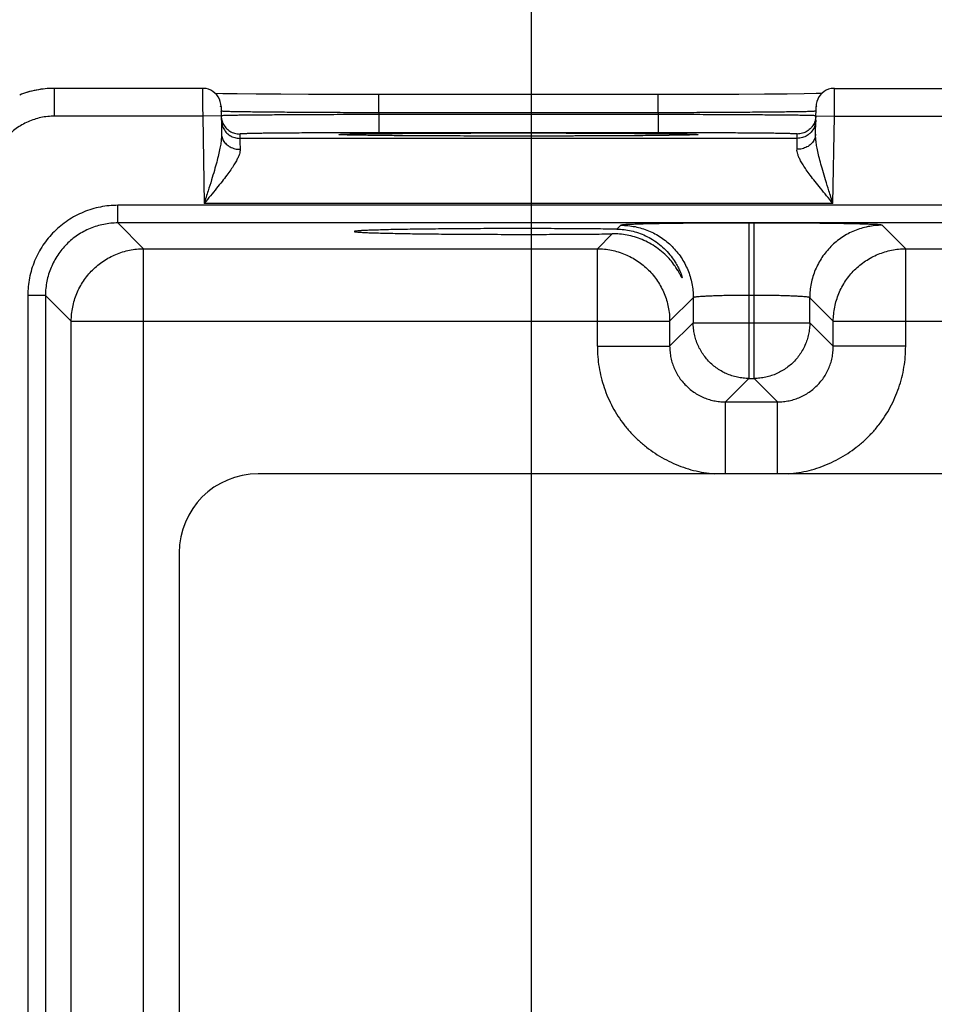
# Model space of a CAD drawing. Header units: inches. Extents: x 0 to 34, y 0 to 22.
# Tile 64 of 83: x 21 to 22, y 16.5 to 17.6. Entities that reach past the tile are written whole.
import ezdxf

# ---------------------------------------------------------------- set-up
doc = ezdxf.new("R2010")
doc.units = ezdxf.units.IN
doc.header["$LTSCALE"] = 1.87
doc.header["$MEASUREMENT"] = 0
doc.layers.get('0').update_dxf_attribs({"linetype": 'CONTINUOUS'})
doc.layers.add('DIMENSIONS', color=7, linetype='CONTINUOUS')
doc.styles.get("Standard").update_dxf_attribs({"font": 'txt', "width": 0.8})
doc.dimstyles.new('DIMSTYLE_1', dxfattribs={"dimtxt": 0.125, "dimasz": 0.18, "dimexe": 0.18, "dimexo": 0.0625, "dimgap": 0.09, "dimtad": 0, "dimtih": 1, "dimtoh": 1, "dimdec": 3, "dimzin": 4, "dimdsep": 46, "dimtxsty": 'STANDARD', "dimblk": '_FILLED', "dimblk1": '_FILLED', "dimblk2": '_FILLED', "dimcen": 0.09, "dimadec": 0, "dimazin": 0, "dimtp": 0.01, "dimtm": 0.01, "dimtfac": 1, "dimtdec": 3, "dimtofl": 0, "dimtmove": 0, "dimatfit": 3, "dimldrblk": '_FILLED', "dimfxl": 1, "dimtolj": 1, "dimtzin": 4, "dimarcsym": 0})

# ---------------------------------------------------------------- blocks, each defined once
blk = doc.blocks.new('_FILLED')
at = {"color": 0, "linetype": 'BYBLOCK'}
blk.add_solid([(0, 0), (-1, 0.1736), (-1, -0.1736)], dxfattribs=at)
blk = doc.blocks.new('*D5')
at = {"layer": 'DIMENSIONS', "color": 2, "linetype": 'CONTINUOUS'}
for p, q in [((21.5825, 16.2534), (21.5825, 19.6002)), ((28.0825, 16.2534), (28.0825, 19.6002)), ((21.5825, 19.4752), (24.9569, 19.4752)), ((28.0825, 19.4752), (26.4069, 19.4752))]:
    blk.add_line(p, q, dxfattribs=at)
at = {"layer": 'DIMENSIONS', "color": 2, "linetype": 'CONTINUOUS', "xscale": 0.18, "yscale": 0.18, "zscale": 0.18, "rotation": 180}
blk.add_blockref('_FILLED', (21.5825, 19.4752), dxfattribs=at)
at = {"layer": 'DIMENSIONS', "color": 2, "linetype": 'CONTINUOUS', "xscale": 0.18, "yscale": 0.18, "zscale": 0.18}
blk.add_blockref('_FILLED', (28.0825, 19.4752), dxfattribs=at)
at = {"layer": 'DIMENSIONS', "color": 2, "linetype": 'CONTINUOUS', "width": 0.8}
for s, p in [('6.500', (25.0194, 19.4127)), ('[', (25.6444, 19.4127)), ('165.1', (25.7444, 19.4127)), (']', (26.2444, 19.4127))]:
    blk.add_text(s, height=0.125, dxfattribs=at).set_placement(p)

msp = doc.modelspace()

# ---------------------------------------------------------------- linework, layer by layer
at = {"color": 7, "linetype": 'CONTINUOUS'}
for p, q in [((21.0685, 17.469), (21.0685, 17.499)), ((21.228, 17.499), (21.0685, 17.499)), ((21.2652, 17.493), (21.25, 17.4932)), ((21.2857, 17.4928), (21.2652, 17.493)), ((21.3123, 17.4926), (21.2857, 17.4928)), ((21.3421, 17.4925), (21.3123, 17.4926)), ((21.3779, 17.4924), (21.3421, 17.4925)), ((21.8057, 17.4925), (21.7711, 17.4924)), ((21.8334, 17.4927), (21.8057, 17.4925)), ((21.8579, 17.4929), (21.8334, 17.4927)), ((21.8763, 17.4931), (21.8579, 17.4929)), ((21.889, 17.4933), (21.8763, 17.4931)), ((21.8951, 17.4934), (21.889, 17.4933)), ((21.909, 17.499), (22.158, 17.499)), ((21.4147, 17.4924), (21.3779, 17.4924)), ((21.7363, 17.4924), (21.4147, 17.4924)), ((21.4181, 17.4727), (21.4181, 17.4924)), ((21.7189, 17.4727), (21.7189, 17.4924)), ((21.7711, 17.4924), (21.7363, 17.4924)), ((21.248, 17.4794), (21.2485, 17.4496)), ((21.4181, 17.4727), (21.4181, 17.4708)), ((21.7189, 17.4727), (21.4181, 17.4727)), ((21.7189, 17.4727), (21.7189, 17.4708)), ((21.8885, 17.4496), (21.889, 17.4794)), ((21.2282, 17.469), (21.0685, 17.469)), ((21.2482, 17.4694), (21.2282, 17.469)), ((21.2282, 17.469), (21.2298, 17.3751)), ((21.4181, 17.4708), (21.4181, 17.4511)), ((21.7189, 17.4708), (21.4181, 17.4708)), ((21.7189, 17.4708), (21.7189, 17.4511)), ((21.8888, 17.4694), (21.9088, 17.469)), ((21.9072, 17.3751), (21.9088, 17.469)), ((21.9088, 17.469), (22.1582, 17.469)), ((21.7189, 17.4511), (21.4181, 17.4511)), ((21.2682, 17.4498), (21.2682, 17.4451)), ((21.8687, 17.4451), (21.2682, 17.4451)), ((21.3796, 17.4489), (21.3787, 17.449)), ((21.3808, 17.4489), (21.3796, 17.4489)), ((21.383, 17.4488), (21.3808, 17.4489)), ((21.3859, 17.4487), (21.383, 17.4488)), ((21.3907, 17.4486), (21.3859, 17.4487)), ((21.3984, 17.4485), (21.3907, 17.4486)), ((21.4128, 17.4483), (21.3984, 17.4485)), ((21.4322, 17.4481), (21.4128, 17.4483)), ((21.4575, 17.4479), (21.4322, 17.4481)), ((21.489, 17.4477), (21.4575, 17.4479)), ((21.521, 17.4476), (21.489, 17.4477)), ((21.5572, 17.4476), (21.521, 17.4476)), ((21.5967, 17.4476), (21.5572, 17.4476)), ((21.629, 17.4477), (21.5967, 17.4476)), ((21.6616, 17.4478), (21.629, 17.4477)), ((21.6879, 17.448), (21.6616, 17.4478)), ((21.7113, 17.4481), (21.6879, 17.448)), ((21.7306, 17.4484), (21.7113, 17.4481)), ((21.7427, 17.4485), (21.7306, 17.4484)), ((21.7491, 17.4487), (21.7427, 17.4485)), ((21.7529, 17.4488), (21.7491, 17.4487)), ((21.7551, 17.4488), (21.7529, 17.4488)), ((21.7569, 17.4489), (21.7551, 17.4488)), ((21.7578, 17.4489), (21.7569, 17.4489)), ((21.7586, 17.449), (21.7578, 17.4489)), ((21.7592, 17.449), (21.7586, 17.449)), ((21.76, 17.4491), (21.76, 17.4491)), ((21.8687, 17.4451), (21.8688, 17.4498)), ((21.1368, 17.354), (21.1368, 17.373)), ((28.5272, 17.373), (21.1368, 17.373)), ((21.9072, 17.3751), (21.2298, 17.3751)), ((21.1646, 17.3262), (21.1368, 17.354)), ((28.5272, 17.354), (21.1368, 17.354)), ((21.6787, 17.3515), (21.6745, 17.3473)), ((21.8167, 17.3539), (21.8167, 17.1865)), ((21.8223, 17.3539), (21.8167, 17.3539)), ((21.8223, 17.1865), (21.8223, 17.3539)), ((21.9856, 17.3262), (21.9602, 17.3515)), ((21.6695, 17.3423), (21.6534, 17.3262)), ((21.1646, 14.2034), (21.1646, 17.3262)), ((21.1646, 17.3262), (21.6534, 17.3262)), ((21.6534, 17.2211), (21.6534, 17.3262)), ((21.9856, 17.2211), (21.9856, 17.3262)), ((21.9856, 17.3262), (22.5834, 17.3262)), ((21.0398, 17.276), (21.0398, 14.2536)), ((21.0588, 17.276), (21.0398, 17.276)), ((21.0588, 17.276), (21.0588, 14.2536)), ((21.0866, 17.2482), (21.0588, 17.276)), ((21.7567, 17.2735), (21.7313, 17.2482)), ((21.7567, 17.2735), (21.7567, 17.2465)), ((21.8223, 17.2759), (21.8167, 17.2759)), ((21.8823, 17.2465), (21.8823, 17.2735)), ((21.9076, 17.2482), (21.8823, 17.2735)), ((21.0866, 14.2814), (21.0866, 17.2482)), ((21.0866, 17.2482), (21.7313, 17.2482)), ((21.7313, 17.2482), (21.7313, 17.2211)), ((21.7567, 17.2465), (21.7313, 17.2211)), ((21.7567, 17.2465), (21.8823, 17.2465)), ((21.8823, 17.2465), (21.9076, 17.2211)), ((21.9076, 17.2211), (21.9076, 17.2482)), ((21.9076, 17.2482), (22.6613, 17.2482)), ((21.6534, 17.2211), (21.7313, 17.2211)), ((21.9856, 17.2211), (21.9076, 17.2211)), ((21.8167, 17.1865), (21.7913, 17.1612)), ((21.8167, 17.1865), (21.8223, 17.1865)), ((21.8223, 17.1865), (21.8476, 17.1612)), ((21.7913, 17.0837), (21.7913, 17.1612)), ((21.7913, 17.1612), (21.8476, 17.1612)), ((21.8476, 17.0837), (21.8476, 17.1612)), ((28.3619, 17.0837), (21.2879, 17.0837)), ((21.2029, 16.9987), (21.2029, 16.4207))]:
    msp.add_line(p, q, dxfattribs=at)
for points in [[(21.0685, 17.499), (21.0606, 17.4987), (21.0513, 17.4975), (21.0421, 17.4955), (21.0331, 17.4926), (21.0311, 17.4918)], [(21.248, 17.4794), (21.2478, 17.4821), (21.2472, 17.4848), (21.2462, 17.4873), (21.2449, 17.4897), (21.2433, 17.4919), (21.2414, 17.4939), (21.2393, 17.4956), (21.2369, 17.4969), (21.2344, 17.498), (21.2318, 17.4987), (21.2291, 17.499), (21.228, 17.499)], [(21.25, 17.4932), (21.2421, 17.4934), (21.2419, 17.4934)], [(21.909, 17.499), (21.9079, 17.499), (21.9052, 17.4987), (21.9026, 17.498), (21.9001, 17.4969), (21.8977, 17.4956), (21.8956, 17.4939), (21.8937, 17.4919), (21.8921, 17.4897), (21.8908, 17.4873), (21.8898, 17.4848), (21.8892, 17.4821), (21.889, 17.4794)], [(21.3787, 17.449), (21.378, 17.449), (21.3777, 17.449), (21.3775, 17.449), (21.3773, 17.449), (21.3771, 17.4491), (21.377, 17.4491), (21.377, 17.4491)], [(21.76, 17.4491), (21.7599, 17.4491), (21.7598, 17.449), (21.7596, 17.449), (21.7594, 17.449), (21.7592, 17.449)]]:
    msp.add_lwpolyline(points, dxfattribs=at)
msp.add_arc((21.2879, 16.9987), 0.085, 90, 180, dxfattribs=at)
for points, knots in [([(21.0685, 17.499), (21.0652, 17.499), (21.0586, 17.4987), (21.0489, 17.4973), (21.0397, 17.495), (21.0338, 17.4929), (21.0311, 17.4918)], [0, 0, 0, 0, 0.256224, 0.512467, 0.768704, 1, 1, 1, 1]), ([(21.228, 17.499), (21.228, 17.499), (21.228, 17.4984), (21.228, 17.4981), (21.228, 17.4966), (21.228, 17.495), (21.228, 17.4928), (21.228, 17.4902), (21.2281, 17.4873), (21.2281, 17.484), (21.2281, 17.4805), (21.2281, 17.4768), (21.2282, 17.473), (21.2282, 17.4704), (21.2282, 17.469)], [0, 0, 0, 0, 0.004828, 0.029459, 0.070845, 0.128326, 0.200943, 0.287428, 0.386269, 0.495742, 0.613959, 0.738862, 0.868284, 1, 1, 1, 1]), ([(21.9088, 17.469), (21.9088, 17.4703), (21.9088, 17.4729), (21.9088, 17.4768), (21.9089, 17.4805), (21.9089, 17.484), (21.9089, 17.4873), (21.9089, 17.4902), (21.9089, 17.4928), (21.9089, 17.495), (21.909, 17.4966), (21.909, 17.4981), (21.909, 17.4984), (21.909, 17.4991), (21.909, 17.4991)], [0, 0, 0, 0, 0.131125, 0.260012, 0.384509, 0.502484, 0.611862, 0.710675, 0.797182, 0.869869, 0.927485, 0.969026, 0.993774, 1, 1, 1, 1]), ([(21.4181, 17.4727), (21.4134, 17.4727), (21.4041, 17.4727), (21.3902, 17.4728), (21.3764, 17.4728), (21.363, 17.4729), (21.3499, 17.473), (21.3373, 17.473), (21.3253, 17.4731), (21.3139, 17.4732), (21.3032, 17.4733), (21.2933, 17.4734), (21.2843, 17.4735), (21.2761, 17.4736), (21.2689, 17.4737), (21.2628, 17.4738), (21.2576, 17.4739), (21.2537, 17.4741), (21.2506, 17.474), (21.2495, 17.4744), (21.2487, 17.4743)], [0, 0, 0, 0, 0.082913, 0.165256, 0.246457, 0.325959, 0.403217, 0.477696, 0.548892, 0.616326, 0.679548, 0.738136, 0.791697, 0.83987, 0.882324, 0.918767, 0.948944, 0.972643, 0.9897, 1, 1, 1, 1]), ([(21.8883, 17.4743), (21.8875, 17.4744), (21.8863, 17.474), (21.8832, 17.4741), (21.8793, 17.4739), (21.8742, 17.4738), (21.868, 17.4737), (21.8609, 17.4736), (21.8527, 17.4735), (21.8437, 17.4734), (21.8338, 17.4733), (21.8231, 17.4732), (21.8117, 17.4731), (21.7996, 17.473), (21.7871, 17.473), (21.774, 17.4729), (21.7606, 17.4728), (21.7468, 17.4728), (21.7329, 17.4727), (21.7236, 17.4727), (21.7189, 17.4727)], [0, 0, 0, 0, 0.010298, 0.027351, 0.051044, 0.081212, 0.117643, 0.160083, 0.20824, 0.261788, 0.320369, 0.383592, 0.451034, 0.522242, 0.596735, 0.674005, 0.75352, 0.834732, 0.917083, 1, 1, 1, 1]), ([(21.0685, 17.469), (21.066, 17.469), (21.0612, 17.4688), (21.0539, 17.4676), (21.0468, 17.4657), (21.04, 17.4631), (21.0334, 17.4598), (21.0272, 17.4558), (21.0215, 17.4511), (21.0163, 17.4459), (21.0117, 17.4402), (21.0077, 17.4341), (21.0044, 17.4275), (21.0017, 17.4207), (20.9998, 17.4136), (20.9987, 17.4063), (20.9984, 17.4015), (20.9984, 17.399)], [0, 0, 0, 0, 0.066207, 0.132853, 0.199684, 0.266468, 0.33319, 0.399947, 0.466714, 0.533467, 0.600229, 0.66698, 0.733695, 0.800454, 0.867236, 0.933831, 1, 1, 1, 1]), ([(21.4181, 17.4708), (21.4134, 17.4708), (21.4041, 17.4708), (21.3902, 17.4707), (21.3765, 17.4707), (21.363, 17.4706), (21.35, 17.4706), (21.3374, 17.4705), (21.3254, 17.4704), (21.314, 17.4704), (21.3033, 17.4703), (21.2934, 17.4702), (21.2843, 17.4701), (21.2762, 17.4701), (21.269, 17.47), (21.2629, 17.4699), (21.2577, 17.4698), (21.2538, 17.4697), (21.2507, 17.4698), (21.2494, 17.4694), (21.2482, 17.4697), (21.2482, 17.4695)], [0, 0, 0, 0, 0.082625, 0.164681, 0.245594, 0.32482, 0.40182, 0.476056, 0.547019, 0.614233, 0.677251, 0.735649, 0.789034, 0.837045, 0.879354, 0.915669, 0.945734, 0.969337, 0.986316, 0.996556, 1, 1, 1, 1]), ([(21.2482, 17.4695), (21.2482, 17.4685), (21.2483, 17.467), (21.2486, 17.4655), (21.2488, 17.4649)], [0, 0, 0, 0, 0.61298, 1, 1, 1, 1]), ([(21.2483, 17.4648), (21.2483, 17.4639), (21.2484, 17.462), (21.2491, 17.4592), (21.2501, 17.4566), (21.2515, 17.4541), (21.2532, 17.4519), (21.2552, 17.4499), (21.2575, 17.4482), (21.26, 17.4469), (21.2627, 17.4459), (21.2654, 17.4453), (21.2673, 17.4451), (21.2682, 17.4451)], [0, 0, 0, 0, 0.090907, 0.181815, 0.272723, 0.363631, 0.45454, 0.545449, 0.636358, 0.727268, 0.818179, 0.909089, 1, 1, 1, 1]), ([(21.2491, 17.4639), (21.2493, 17.463), (21.25, 17.4613), (21.2514, 17.4588), (21.2531, 17.4565), (21.2551, 17.4546), (21.2574, 17.4529), (21.2599, 17.4515), (21.2626, 17.4506), (21.2653, 17.45), (21.2672, 17.4498), (21.2682, 17.4498)], [0, 0, 0, 0, 0.111109, 0.222219, 0.333329, 0.444439, 0.555551, 0.666663, 0.777775, 0.888887, 1, 1, 1, 1]), ([(21.8888, 17.4695), (21.8888, 17.4697), (21.8876, 17.4694), (21.8863, 17.4698), (21.8831, 17.4697), (21.8793, 17.4698), (21.8741, 17.4699), (21.868, 17.47), (21.8608, 17.4701), (21.8527, 17.4701), (21.8436, 17.4702), (21.8337, 17.4703), (21.823, 17.4704), (21.8116, 17.4704), (21.7996, 17.4705), (21.787, 17.4706), (21.7739, 17.4706), (21.7605, 17.4707), (21.7468, 17.4707), (21.7329, 17.4708), (21.7235, 17.4708), (21.7189, 17.4708)], [0, 0, 0, 0, 0.003444, 0.013682, 0.030657, 0.054255, 0.084313, 0.120618, 0.162914, 0.210913, 0.264288, 0.32268, 0.385699, 0.45292, 0.523892, 0.598139, 0.675149, 0.754386, 0.835308, 0.917371, 1, 1, 1, 1]), ([(21.8887, 17.4648), (21.8887, 17.4639), (21.8885, 17.462), (21.8879, 17.4592), (21.8869, 17.4566), (21.8855, 17.4541), (21.8838, 17.4519), (21.8817, 17.4499), (21.8795, 17.4482), (21.877, 17.4469), (21.8743, 17.4459), (21.8715, 17.4453), (21.8697, 17.4451), (21.8687, 17.4451)], [0, 0, 0, 0, 0.090907, 0.181815, 0.272723, 0.363631, 0.45454, 0.545449, 0.636358, 0.727268, 0.818179, 0.909089, 1, 1, 1, 1]), ([(21.8879, 17.4639), (21.8876, 17.463), (21.887, 17.4613), (21.8856, 17.4588), (21.8838, 17.4565), (21.8818, 17.4546), (21.8795, 17.4529), (21.8771, 17.4515), (21.8744, 17.4506), (21.8716, 17.45), (21.8697, 17.4498), (21.8688, 17.4498)], [0, 0, 0, 0, 0.111109, 0.222219, 0.333329, 0.444439, 0.555551, 0.666663, 0.777775, 0.888887, 1, 1, 1, 1]), ([(21.8888, 17.4695), (21.8888, 17.4685), (21.8887, 17.467), (21.8883, 17.4655), (21.8882, 17.4649)], [0, 0, 0, 0, 0.61298, 1, 1, 1, 1]), ([(21.4181, 17.4511), (21.4138, 17.4511), (21.4051, 17.4511), (21.3922, 17.4511), (21.3795, 17.4511), (21.367, 17.4511), (21.3549, 17.451), (21.3434, 17.451), (21.3323, 17.4509), (21.322, 17.4508), (21.3124, 17.4508), (21.3035, 17.4507), (21.2956, 17.4506), (21.2886, 17.4505), (21.2825, 17.4504), (21.2775, 17.4503), (21.2737, 17.4501), (21.2706, 17.4502), (21.2694, 17.4498), (21.2682, 17.45), (21.2682, 17.4498)], [0, 0, 0, 0, 0.086634, 0.173029, 0.258306, 0.341622, 0.422278, 0.499727, 0.573388, 0.642666, 0.707037, 0.766016, 0.819166, 0.866072, 0.906364, 0.93974, 0.965975, 0.984838, 0.996174, 1, 1, 1, 1]), ([(21.3774, 17.4496), (21.3784, 17.4496), (21.3812, 17.4497), (21.3857, 17.4498), (21.3915, 17.45), (21.3985, 17.4501), (21.4067, 17.4502), (21.4159, 17.4503), (21.4263, 17.4504), (21.4376, 17.4505), (21.4497, 17.4506), (21.4627, 17.4507), (21.4765, 17.4508), (21.4908, 17.4508), (21.5057, 17.4509), (21.521, 17.4509), (21.5367, 17.451), (21.5525, 17.451), (21.5632, 17.451), (21.5685, 17.451)], [0, 0, 0, 0, 0.0172, 0.041101, 0.071547, 0.108326, 0.151194, 0.199853, 0.253979, 0.313202, 0.377121, 0.445304, 0.517288, 0.592581, 0.670675, 0.751022, 0.833085, 0.916319, 1, 1, 1, 1]), ([(21.5685, 17.451), (21.5738, 17.451), (21.5844, 17.451), (21.6003, 17.451), (21.616, 17.4509), (21.6313, 17.4509), (21.6462, 17.4508), (21.6605, 17.4508), (21.6742, 17.4507), (21.6872, 17.4506), (21.6994, 17.4505), (21.7107, 17.4504), (21.721, 17.4503), (21.7303, 17.4502), (21.7385, 17.4501), (21.7455, 17.45), (21.7513, 17.4498), (21.7558, 17.4497), (21.7586, 17.4496), (21.7596, 17.4496)], [0, 0, 0, 0, 0.08369, 0.166927, 0.24899, 0.329339, 0.407434, 0.482727, 0.554712, 0.622895, 0.686816, 0.746037, 0.800162, 0.848819, 0.891684, 0.92846, 0.958904, 0.982802, 1, 1, 1, 1]), ([(21.8688, 17.4498), (21.8688, 17.45), (21.8676, 17.4498), (21.8663, 17.4502), (21.8633, 17.4501), (21.8595, 17.4503), (21.8544, 17.4504), (21.8484, 17.4505), (21.8414, 17.4506), (21.8334, 17.4507), (21.8246, 17.4508), (21.815, 17.4508), (21.8046, 17.4509), (21.7936, 17.451), (21.782, 17.451), (21.77, 17.4511), (21.7575, 17.4511), (21.7447, 17.4511), (21.7318, 17.4511), (21.7232, 17.4511), (21.7189, 17.4511)], [0, 0, 0, 0, 0.003826, 0.01516, 0.03402, 0.060253, 0.093627, 0.133917, 0.180822, 0.23397, 0.292948, 0.357318, 0.426596, 0.500256, 0.577703, 0.658358, 0.741677, 0.82696, 0.913362, 1, 1, 1, 1]), ([(21.2485, 17.4496), (21.2485, 17.4482), (21.2484, 17.4451), (21.2478, 17.44), (21.2468, 17.4341), (21.2452, 17.4272), (21.2432, 17.4192), (21.2407, 17.4102), (21.2376, 17.3998), (21.2339, 17.388), (21.2312, 17.3796), (21.2298, 17.3751)], [0, 0, 0, 0, 0.055242, 0.121328, 0.199413, 0.290674, 0.396417, 0.518163, 0.657731, 0.817373, 1, 1, 1, 1]), ([(21.2485, 17.4496), (21.2485, 17.4488), (21.2487, 17.4473), (21.2493, 17.445), (21.2504, 17.4428), (21.2518, 17.4407), (21.2535, 17.4389), (21.2555, 17.4372), (21.2578, 17.4358), (21.2603, 17.4347), (21.2629, 17.4339), (21.2657, 17.4334), (21.2676, 17.4333), (21.2685, 17.4334)], [0, 0, 0, 0, 0.08253, 0.16578, 0.250397, 0.336892, 0.425596, 0.516652, 0.61001, 0.705446, 0.802591, 0.900963, 1, 1, 1, 1]), ([(21.2682, 17.4451), (21.2682, 17.445), (21.2683, 17.4445), (21.2683, 17.4435), (21.2683, 17.4418), (21.2684, 17.4395), (21.2684, 17.4366), (21.2685, 17.4345), (21.2685, 17.4334)], [0, 0, 0, 0, 0.032704, 0.120556, 0.262784, 0.458067, 0.704581, 1, 1, 1, 1]), ([(21.3754, 17.4491), (21.3751, 17.4492), (21.3744, 17.4493), (21.3751, 17.4494), (21.3754, 17.4494)], [0, 0, 0, 0, 0.499838, 1, 1, 1, 1]), ([(21.3936, 17.4486), (21.3928, 17.4486), (21.39, 17.4486), (21.3857, 17.4487), (21.3812, 17.4488), (21.3784, 17.449), (21.3774, 17.449)], [0, 0, 0, 0, 0.156003, 0.515171, 0.797103, 1, 1, 1, 1]), ([(21.5662, 17.4476), (21.5616, 17.4476), (21.5518, 17.4476), (21.5367, 17.4476), (21.521, 17.4476), (21.5057, 17.4477), (21.4908, 17.4477), (21.4765, 17.4478), (21.4627, 17.4479), (21.4497, 17.4479), (21.4376, 17.448), (21.4263, 17.4481), (21.4159, 17.4482), (21.4067, 17.4484), (21.3993, 17.4485), (21.3951, 17.4485), (21.3936, 17.4486)], [0, 0, 0, 0, 0.079444, 0.171591, 0.262438, 0.351387, 0.437841, 0.521194, 0.600884, 0.676365, 0.747128, 0.812688, 0.872607, 0.926472, 0.973926, 1, 1, 1, 1]), ([(21.7432, 17.4486), (21.7418, 17.4485), (21.7376, 17.4485), (21.7303, 17.4484), (21.721, 17.4482), (21.7107, 17.4481), (21.6994, 17.448), (21.6872, 17.4479), (21.6742, 17.4479), (21.6605, 17.4478), (21.6462, 17.4477), (21.6313, 17.4477), (21.6159, 17.4476), (21.6003, 17.4476), (21.5853, 17.4476), (21.5756, 17.4476), (21.5711, 17.4476)], [0, 0, 0, 0, 0.025296, 0.072883, 0.1269, 0.186985, 0.252727, 0.323684, 0.399374, 0.479282, 0.562864, 0.649556, 0.738748, 0.829846, 0.922243, 1, 1, 1, 1]), ([(21.7596, 17.449), (21.7586, 17.449), (21.7558, 17.4488), (21.7513, 17.4487), (21.7469, 17.4486), (21.7441, 17.4486), (21.7432, 17.4486)], [0, 0, 0, 0, 0.201083, 0.480493, 0.836426, 1, 1, 1, 1]), ([(21.7615, 17.4494), (21.7618, 17.4494), (21.7625, 17.4493), (21.7618, 17.4492), (21.7615, 17.4491)], [0, 0, 0, 0, 0.499813, 1, 1, 1, 1]), ([(21.8885, 17.4496), (21.8884, 17.4488), (21.8883, 17.4473), (21.8876, 17.445), (21.8866, 17.4428), (21.8852, 17.4407), (21.8835, 17.4389), (21.8815, 17.4372), (21.8792, 17.4358), (21.8767, 17.4347), (21.874, 17.4339), (21.8713, 17.4334), (21.8694, 17.4333), (21.8685, 17.4334)], [0, 0, 0, 0, 0.082529, 0.165778, 0.250394, 0.336888, 0.425592, 0.516648, 0.610006, 0.705443, 0.802589, 0.900962, 1, 1, 1, 1]), ([(21.8685, 17.4334), (21.8685, 17.4345), (21.8685, 17.4366), (21.8686, 17.4395), (21.8686, 17.4418), (21.8687, 17.4435), (21.8687, 17.4445), (21.8687, 17.445), (21.8687, 17.4451)], [0, 0, 0, 0, 0.295415, 0.541922, 0.737205, 0.879437, 0.967294, 1, 1, 1, 1]), ([(21.9072, 17.3751), (21.9057, 17.3796), (21.9031, 17.388), (21.8994, 17.3998), (21.8963, 17.4102), (21.8938, 17.4192), (21.8917, 17.4272), (21.8902, 17.4341), (21.8892, 17.44), (21.8886, 17.4451), (21.8884, 17.4482), (21.8885, 17.4496)], [0, 0, 0, 0, 0.182627, 0.342269, 0.481838, 0.603584, 0.709327, 0.800588, 0.878672, 0.944758, 1, 1, 1, 1]), ([(21.2685, 17.4334), (21.2685, 17.4325), (21.2684, 17.4308), (21.2677, 17.4279), (21.2664, 17.4246), (21.2644, 17.4207), (21.2618, 17.4162), (21.2583, 17.411), (21.254, 17.4051), (21.2489, 17.3984), (21.243, 17.3911), (21.2366, 17.3832), (21.2321, 17.3779), (21.2298, 17.3751)], [0, 0, 0, 0, 0.034066, 0.0748, 0.124399, 0.184934, 0.258391, 0.346472, 0.450293, 0.569941, 0.703993, 0.849008, 1, 1, 1, 1]), ([(21.9072, 17.3751), (21.9049, 17.3779), (21.9004, 17.3832), (21.894, 17.3911), (21.8881, 17.3984), (21.883, 17.4051), (21.8787, 17.411), (21.8752, 17.4162), (21.8725, 17.4207), (21.8706, 17.4246), (21.8693, 17.4279), (21.8686, 17.4308), (21.8684, 17.4325), (21.8685, 17.4334)], [0, 0, 0, 0, 0.150992, 0.296007, 0.430059, 0.549707, 0.653528, 0.741609, 0.815066, 0.875601, 0.9252, 0.965934, 1, 1, 1, 1]), ([(21.1368, 17.373), (21.1337, 17.373), (21.1273, 17.3727), (21.1179, 17.3713), (21.1087, 17.369), (21.0997, 17.3658), (21.091, 17.3617), (21.0828, 17.3568), (21.0752, 17.3511), (21.0681, 17.3447), (21.0617, 17.3376), (21.056, 17.33), (21.0511, 17.3218), (21.047, 17.3131), (21.0438, 17.3041), (21.0415, 17.2949), (21.0401, 17.2855), (21.0398, 17.2791), (21.0398, 17.276)], [0, 0, 0, 0, 0.062071, 0.124527, 0.187162, 0.249778, 0.312316, 0.374867, 0.437444, 0.500011, 0.562577, 0.625154, 0.687706, 0.750243, 0.812855, 0.875482, 0.937932, 1, 1, 1, 1]), ([(21.1368, 17.354), (21.1343, 17.354), (21.1291, 17.3537), (21.1216, 17.3526), (21.1141, 17.3507), (21.1069, 17.3482), (21.1, 17.3449), (21.0934, 17.3409), (21.0872, 17.3364), (21.0816, 17.3312), (21.0764, 17.3256), (21.0719, 17.3194), (21.0679, 17.3128), (21.0647, 17.3059), (21.0621, 17.2987), (21.0602, 17.2912), (21.0591, 17.2837), (21.0588, 17.2785), (21.0588, 17.276)], [0, 0, 0, 0, 0.062549, 0.125097, 0.187638, 0.250168, 0.312679, 0.375162, 0.437614, 0.500037, 0.562451, 0.624877, 0.687336, 0.749835, 0.812361, 0.874902, 0.937453, 1, 1, 1, 1]), ([(21.5685, 17.3479), (21.5635, 17.3479), (21.5535, 17.3479), (21.5386, 17.3479), (21.524, 17.3478), (21.5096, 17.3477), (21.4957, 17.3476), (21.4823, 17.3475), (21.4695, 17.3474), (21.4575, 17.3472), (21.4462, 17.3471), (21.4358, 17.3469), (21.4264, 17.3467), (21.418, 17.3464), (21.4107, 17.3462), (21.4045, 17.346), (21.3996, 17.3457), (21.3956, 17.3456), (21.3935, 17.345), (21.3915, 17.3453), (21.3915, 17.3449), (21.3915, 17.3448)], [0, 0, 0, 0, 0.084771, 0.168958, 0.251877, 0.333051, 0.411747, 0.487563, 0.559784, 0.628055, 0.691735, 0.75049, 0.803802, 0.851351, 0.892764, 0.927743, 0.956061, 0.977486, 0.991911, 0.999255, 1, 1, 1, 1]), ([(21.3915, 17.3448), (21.3915, 17.3448), (21.3915, 17.3443), (21.3935, 17.3446), (21.3956, 17.344), (21.3996, 17.3439), (21.4045, 17.3436), (21.4107, 17.3434), (21.418, 17.3432), (21.4264, 17.343), (21.4358, 17.3428), (21.4462, 17.3426), (21.4575, 17.3424), (21.4695, 17.3422), (21.4823, 17.3421), (21.4957, 17.342), (21.5096, 17.3419), (21.524, 17.3418), (21.5386, 17.3418), (21.5535, 17.3417), (21.5635, 17.3417), (21.5685, 17.3417)], [0, 0, 0, 0, 0.000737, 0.00808, 0.022506, 0.043931, 0.07225, 0.107228, 0.148642, 0.196191, 0.249504, 0.308259, 0.37194, 0.440211, 0.512433, 0.58825, 0.666946, 0.748121, 0.83104, 0.915228, 1, 1, 1, 1]), ([(21.6745, 17.3473), (21.6706, 17.3473), (21.6626, 17.3474), (21.6503, 17.3476), (21.6375, 17.3477), (21.6242, 17.3477), (21.6106, 17.3478), (21.5967, 17.3479), (21.5826, 17.3479), (21.5732, 17.3479), (21.5685, 17.3479)], [0, 0, 0, 0, 0.110473, 0.226659, 0.347811, 0.47315, 0.601874, 0.733154, 0.866147, 1, 1, 1, 1]), ([(21.6745, 17.3473), (21.677, 17.3473), (21.6822, 17.3469), (21.69, 17.3456), (21.6978, 17.3434), (21.7055, 17.3403), (21.7131, 17.3361), (21.7204, 17.331), (21.7271, 17.325), (21.7327, 17.3185), (21.737, 17.3124), (21.74, 17.3071), (21.7421, 17.3027), (21.7434, 17.2995), (21.7443, 17.2969), (21.7446, 17.2959), (21.7448, 17.295), (21.7448, 17.2949)], [0, 0, 0, 0, 0.081733, 0.165608, 0.252026, 0.341266, 0.433564, 0.528599, 0.626415, 0.720689, 0.801248, 0.865679, 0.916622, 0.954664, 0.980681, 0.996099, 1, 1, 1, 1]), ([(21.8167, 17.3539), (21.8128, 17.3539), (21.8049, 17.3539), (21.7931, 17.3539), (21.7815, 17.3538), (21.7702, 17.3538), (21.7592, 17.3537), (21.7486, 17.3536), (21.7385, 17.3535), (21.729, 17.3534), (21.7202, 17.3532), (21.7121, 17.3531), (21.7048, 17.3529), (21.6983, 17.3527), (21.6927, 17.3525), (21.688, 17.3524), (21.6843, 17.3522), (21.6815, 17.352), (21.6798, 17.3517), (21.6789, 17.3517), (21.6787, 17.3515)], [0, 0, 0, 0, 0.085556, 0.170964, 0.255363, 0.337897, 0.417804, 0.494559, 0.567671, 0.636564, 0.700702, 0.759614, 0.812878, 0.86007, 0.900835, 0.934907, 0.962043, 0.981998, 0.994629, 1, 1, 1, 1]), ([(21.6787, 17.3515), (21.6813, 17.3515), (21.6864, 17.3513), (21.694, 17.3501), (21.7014, 17.3483), (21.7086, 17.3457), (21.7155, 17.3424), (21.7221, 17.3385), (21.7283, 17.3339), (21.7339, 17.3288), (21.7391, 17.3231), (21.7437, 17.3169), (21.7476, 17.3104), (21.7509, 17.3034), (21.7535, 17.2962), (21.7553, 17.2888), (21.7565, 17.2812), (21.7567, 17.2761), (21.7567, 17.2735)], [0, 0, 0, 0, 0.062495, 0.124992, 0.18749, 0.249991, 0.312492, 0.374995, 0.437498, 0.500001, 0.562505, 0.625008, 0.68751, 0.750011, 0.812511, 0.875009, 0.937505, 1, 1, 1, 1]), ([(21.9602, 17.3515), (21.9601, 17.3517), (21.9592, 17.3517), (21.9575, 17.352), (21.9547, 17.3522), (21.951, 17.3524), (21.9463, 17.3525), (21.9407, 17.3527), (21.9342, 17.3529), (21.9269, 17.3531), (21.9188, 17.3532), (21.9099, 17.3534), (21.9004, 17.3535), (21.8904, 17.3536), (21.8798, 17.3537), (21.8688, 17.3538), (21.8574, 17.3538), (21.8458, 17.3539), (21.8341, 17.3539), (21.8262, 17.3539), (21.8223, 17.3539)], [0, 0, 0, 0, 0.005371, 0.018002, 0.037957, 0.065093, 0.099165, 0.13993, 0.187122, 0.240386, 0.299298, 0.363436, 0.432329, 0.505441, 0.582195, 0.662103, 0.744637, 0.829035, 0.914444, 1, 1, 1, 1]), ([(21.9602, 17.3515), (21.9577, 17.3515), (21.9526, 17.3513), (21.945, 17.3501), (21.9376, 17.3483), (21.9304, 17.3457), (21.9234, 17.3424), (21.9169, 17.3385), (21.9107, 17.3339), (21.905, 17.3288), (21.8999, 17.3231), (21.8953, 17.3169), (21.8914, 17.3104), (21.8881, 17.3034), (21.8855, 17.2962), (21.8836, 17.2888), (21.8825, 17.2812), (21.8823, 17.2761), (21.8823, 17.2735)], [0, 0, 0, 0, 0.062495, 0.124992, 0.18749, 0.249991, 0.312492, 0.374995, 0.437498, 0.500001, 0.562505, 0.625008, 0.68751, 0.750011, 0.812511, 0.875009, 0.937505, 1, 1, 1, 1]), ([(21.5685, 17.3417), (21.573, 17.3417), (21.5819, 17.3417), (21.5952, 17.3417), (21.6084, 17.3418), (21.6213, 17.3419), (21.6339, 17.3419), (21.6462, 17.342), (21.658, 17.3421), (21.6657, 17.3422), (21.6695, 17.3423)], [0, 0, 0, 0, 0.132874, 0.264986, 0.395575, 0.523894, 0.649204, 0.770786, 0.887942, 1, 1, 1, 1]), ([(21.7448, 17.2949), (21.7448, 17.2948), (21.7447, 17.2947), (21.7442, 17.2953), (21.7438, 17.2963), (21.7426, 17.2983), (21.7411, 17.3013), (21.7386, 17.3053), (21.7352, 17.3102), (21.7305, 17.316), (21.7244, 17.322), (21.7173, 17.3276), (21.7097, 17.3324), (21.7017, 17.3362), (21.6936, 17.339), (21.6855, 17.341), (21.6775, 17.3421), (21.6721, 17.3423), (21.6695, 17.3423)], [0, 0, 0, 0, 0.002218, 0.005786, 0.018267, 0.041385, 0.077113, 0.126205, 0.189543, 0.269595, 0.363369, 0.460937, 0.556625, 0.65021, 0.741211, 0.829714, 0.915876, 1, 1, 1, 1]), ([(21.0866, 17.2482), (21.0866, 17.2507), (21.0869, 17.2558), (21.088, 17.2633), (21.0899, 17.2708), (21.0924, 17.278), (21.0957, 17.2849), (21.0997, 17.2915), (21.1042, 17.2977), (21.1094, 17.3034), (21.115, 17.3085), (21.1212, 17.3131), (21.1278, 17.317), (21.1347, 17.3203), (21.1419, 17.3229), (21.1494, 17.3248), (21.157, 17.3259), (21.1621, 17.3262), (21.1646, 17.3262)], [0, 0, 0, 0, 0.062115, 0.124332, 0.186738, 0.249312, 0.311905, 0.374441, 0.436983, 0.499543, 0.562119, 0.624689, 0.687254, 0.749819, 0.812382, 0.874941, 0.937492, 1, 1, 1, 1]), ([(21.6534, 17.3262), (21.6559, 17.3262), (21.661, 17.3259), (21.6686, 17.3248), (21.676, 17.3229), (21.6833, 17.3203), (21.6902, 17.317), (21.6968, 17.3131), (21.7029, 17.3085), (21.7086, 17.3034), (21.7138, 17.2977), (21.7183, 17.2915), (21.7223, 17.2849), (21.7255, 17.278), (21.7281, 17.2708), (21.73, 17.2633), (21.7311, 17.2558), (21.7313, 17.2507), (21.7313, 17.2482)], [0, 0, 0, 0, 0.062551, 0.125107, 0.187665, 0.250224, 0.312782, 0.375338, 0.437901, 0.50047, 0.563022, 0.625555, 0.688082, 0.750664, 0.813229, 0.875628, 0.937844, 1, 1, 1, 1]), ([(21.9076, 17.2482), (21.9076, 17.2507), (21.9079, 17.2558), (21.909, 17.2634), (21.9109, 17.2709), (21.9135, 17.2781), (21.9168, 17.285), (21.9207, 17.2916), (21.9253, 17.2978), (21.9304, 17.3034), (21.9361, 17.3086), (21.9423, 17.3131), (21.9489, 17.3171), (21.9558, 17.3204), (21.963, 17.3229), (21.9704, 17.3248), (21.978, 17.3259), (21.9831, 17.3262), (21.9856, 17.3262)], [0, 0, 0, 0, 0.062551, 0.125107, 0.187665, 0.250224, 0.312782, 0.375338, 0.437901, 0.50047, 0.563022, 0.625555, 0.688082, 0.750664, 0.813229, 0.875628, 0.937844, 1, 1, 1, 1]), ([(21.8167, 17.2759), (21.8145, 17.2759), (21.8101, 17.2759), (21.8036, 17.2759), (21.7972, 17.2758), (21.7911, 17.2757), (21.7852, 17.2756), (21.7798, 17.2754), (21.7748, 17.2752), (21.7704, 17.275), (21.7665, 17.2748), (21.7632, 17.2746), (21.7606, 17.2744), (21.7586, 17.2741), (21.7575, 17.2739), (21.7568, 17.2737), (21.7567, 17.2735)], [0, 0, 0, 0, 0.110411, 0.219468, 0.325841, 0.428224, 0.525361, 0.616062, 0.699215, 0.7738, 0.838903, 0.893732, 0.937627, 0.970082, 0.990795, 1, 1, 1, 1]), ([(21.8823, 17.2735), (21.8822, 17.2737), (21.8815, 17.2739), (21.8804, 17.2741), (21.8784, 17.2744), (21.8758, 17.2746), (21.8725, 17.2748), (21.8686, 17.275), (21.8641, 17.2752), (21.8592, 17.2754), (21.8537, 17.2756), (21.8479, 17.2757), (21.8418, 17.2758), (21.8354, 17.2759), (21.8289, 17.2759), (21.8245, 17.2759), (21.8223, 17.2759)], [0, 0, 0, 0, 0.009205, 0.029918, 0.062373, 0.106268, 0.161097, 0.2262, 0.300785, 0.383938, 0.474639, 0.571776, 0.674159, 0.780532, 0.889589, 1, 1, 1, 1]), ([(21.8167, 17.1865), (21.8146, 17.1865), (21.8105, 17.1867), (21.8043, 17.1877), (21.7982, 17.1893), (21.7923, 17.1916), (21.7867, 17.1944), (21.7814, 17.1979), (21.7765, 17.2018), (21.7721, 17.2063), (21.7681, 17.2112), (21.7647, 17.2164), (21.7618, 17.2221), (21.7596, 17.2279), (21.7579, 17.234), (21.7569, 17.2402), (21.7567, 17.2444), (21.7567, 17.2465)], [0, 0, 0, 0, 0.0663, 0.13268, 0.199274, 0.266031, 0.332762, 0.399456, 0.466167, 0.5329, 0.599638, 0.666366, 0.733094, 0.799823, 0.866552, 0.933279, 1, 1, 1, 1]), ([(21.8823, 17.2465), (21.8823, 17.2444), (21.882, 17.2403), (21.8811, 17.2341), (21.8794, 17.228), (21.8772, 17.2221), (21.8743, 17.2165), (21.8709, 17.2112), (21.867, 17.2063), (21.8625, 17.2019), (21.8576, 17.1979), (21.8523, 17.1945), (21.8467, 17.1916), (21.8409, 17.1894), (21.8348, 17.1877), (21.8286, 17.1867), (21.8244, 17.1865), (21.8223, 17.1865)], [0, 0, 0, 0, 0.0663, 0.13268, 0.199274, 0.266031, 0.332762, 0.399456, 0.466167, 0.5329, 0.599638, 0.666366, 0.733094, 0.799823, 0.866552, 0.933279, 1, 1, 1, 1]), ([(21.6534, 17.2211), (21.6534, 17.2174), (21.6537, 17.2098), (21.6551, 17.1986), (21.6574, 17.1874), (21.6606, 17.1765), (21.6647, 17.1659), (21.6697, 17.1556), (21.6755, 17.1458), (21.6821, 17.1365), (21.6895, 17.1278), (21.6975, 17.1197), (21.7062, 17.1124), (21.7155, 17.1057), (21.7252, 17.0998), (21.7355, 17.0948), (21.7461, 17.0906), (21.757, 17.0873), (21.7681, 17.085), (21.7757, 17.084), (21.7794, 17.0837)], [0, 0, 0, 0, 0.055117, 0.11053, 0.166126, 0.221779, 0.277381, 0.332944, 0.388521, 0.444119, 0.499713, 0.5553, 0.610893, 0.666491, 0.722069, 0.777629, 0.833234, 0.888907, 0.944539, 1, 1, 1, 1]), ([(21.7313, 17.2211), (21.7313, 17.2191), (21.7316, 17.2149), (21.7325, 17.2086), (21.7342, 17.2026), (21.7364, 17.1967), (21.7393, 17.1911), (21.7427, 17.1858), (21.7467, 17.1809), (21.7511, 17.1765), (21.756, 17.1725), (21.7613, 17.1691), (21.7669, 17.1662), (21.7727, 17.164), (21.7788, 17.1624), (21.785, 17.1614), (21.7892, 17.1612), (21.7913, 17.1612)], [0, 0, 0, 0, 0.066723, 0.13342, 0.200102, 0.266766, 0.333415, 0.400053, 0.466685, 0.533314, 0.599946, 0.666585, 0.733233, 0.799898, 0.866579, 0.933279, 1, 1, 1, 1]), ([(21.8476, 17.1612), (21.8497, 17.1612), (21.8539, 17.1614), (21.8601, 17.1624), (21.8662, 17.164), (21.8721, 17.1662), (21.8777, 17.1691), (21.883, 17.1725), (21.8879, 17.1765), (21.8923, 17.1809), (21.8963, 17.1858), (21.8997, 17.1911), (21.9025, 17.1967), (21.9048, 17.2026), (21.9064, 17.2086), (21.9074, 17.2149), (21.9076, 17.2191), (21.9076, 17.2211)], [0, 0, 0, 0, 0.066723, 0.13342, 0.200102, 0.266766, 0.333415, 0.400053, 0.466685, 0.533314, 0.599946, 0.666585, 0.733233, 0.799898, 0.866579, 0.933279, 1, 1, 1, 1]), ([(21.859, 17.0837), (21.8628, 17.084), (21.8704, 17.0849), (21.8815, 17.0872), (21.8925, 17.0905), (21.9031, 17.0946), (21.9134, 17.0997), (21.9232, 17.1055), (21.9325, 17.1122), (21.9412, 17.1195), (21.9493, 17.1276), (21.9567, 17.1363), (21.9633, 17.1456), (21.9692, 17.1555), (21.9742, 17.1657), (21.9783, 17.1764), (21.9816, 17.1873), (21.9839, 17.1985), (21.9853, 17.2098), (21.9856, 17.2174), (21.9856, 17.2211)], [0, 0, 0, 0, 0.055411, 0.111009, 0.166663, 0.222265, 0.277828, 0.333406, 0.389004, 0.444599, 0.500186, 0.55578, 0.611378, 0.666954, 0.722515, 0.778124, 0.833797, 0.889422, 0.944866, 1, 1, 1, 1])]:
    msp.add_open_spline(points, degree=3, knots=knots, dxfattribs=at)
for points in [[(21.2474, 17.4792), (21.2473, 17.4795), (21.2473, 17.4797), (21.2472, 17.4799)], [(21.2487, 17.4743), (21.2484, 17.4742), (21.2481, 17.4742), (21.2481, 17.4744)], [(21.8889, 17.4744), (21.8889, 17.4742), (21.8886, 17.4742), (21.8883, 17.4743)], [(21.8896, 17.4792), (21.8896, 17.4795), (21.8897, 17.4797), (21.8898, 17.4799)], [(21.2488, 17.4649), (21.2489, 17.4646), (21.249, 17.4642), (21.2491, 17.4639)], [(21.8882, 17.4649), (21.8881, 17.4646), (21.888, 17.4642), (21.8879, 17.4639)], [(21.3754, 17.4494), (21.3763, 17.4495), (21.3768, 17.4495), (21.3774, 17.4496)], [(21.3774, 17.449), (21.3768, 17.449), (21.3763, 17.449), (21.3754, 17.4491)], [(21.5685, 17.4476), (21.5677, 17.4476), (21.567, 17.4476), (21.5662, 17.4476)], [(21.5711, 17.4476), (21.5702, 17.4476), (21.5694, 17.4476), (21.5685, 17.4476)], [(21.7596, 17.4496), (21.7601, 17.4495), (21.7606, 17.4495), (21.7615, 17.4494)], [(21.7615, 17.4491), (21.7606, 17.449), (21.7601, 17.449), (21.7596, 17.449)]]:
    msp.add_open_spline(points, degree=3, dxfattribs=at)

# ---------------------------------------------------------------- dimensions: what is measured, and where the dimension line sits
at = {"layer": 'DIMENSIONS', "color": 2, "linetype": 'CONTINUOUS'}
dim = msp.add_linear_dim(base=(28.0825, 19.4752), p1=(21.5825, 16.2534), p2=(28.0825, 16.2534), dimstyle='DIMSTYLE_1', dxfattribs=at)
dim.commit()
dim.dimension.update_dxf_attribs({"geometry": '*D5', "text_midpoint": (25.6819, 19.4752), "dimtype": 160})

doc.saveas('drawing.dxf')
